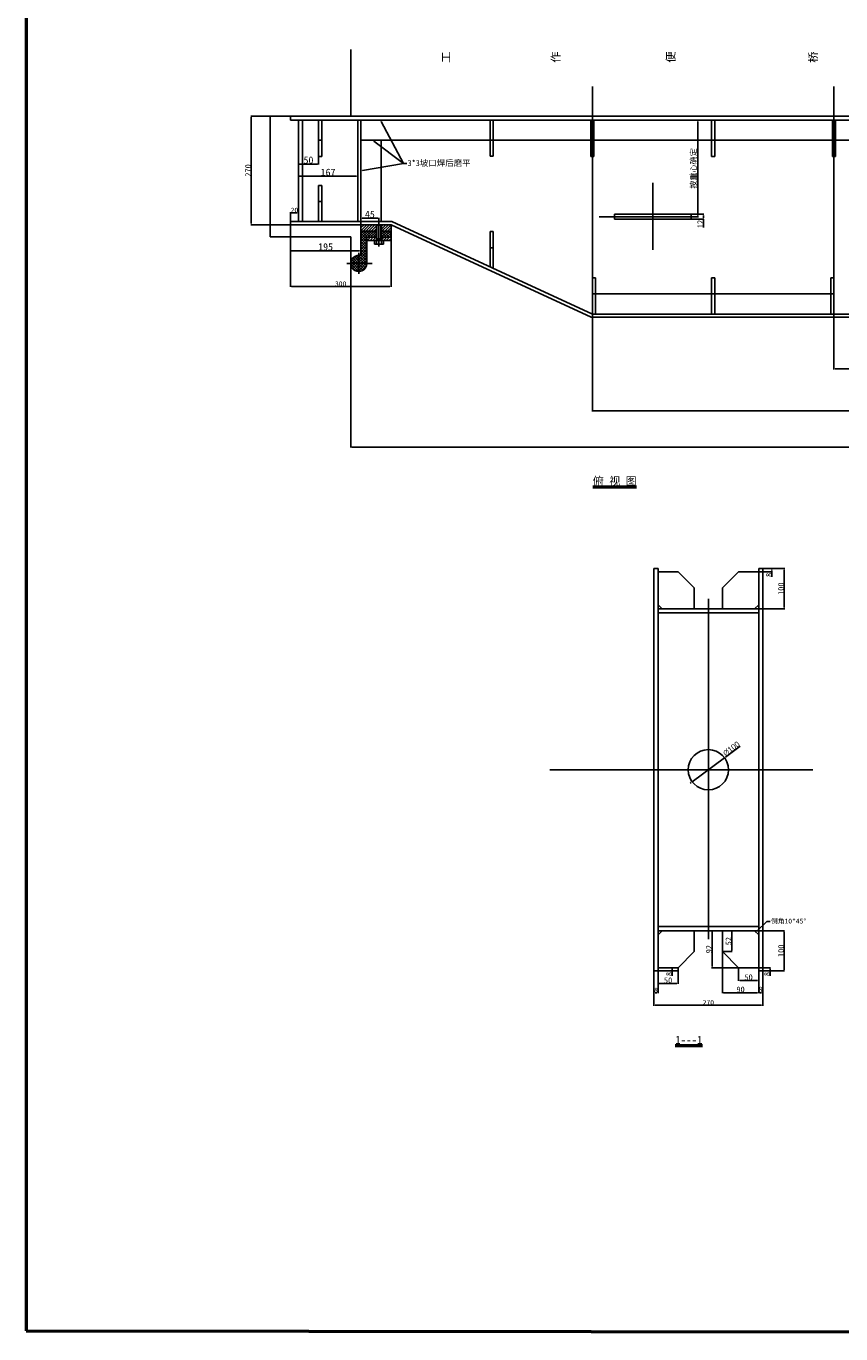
# Model space of a CAD drawing. Header units: millimetres. Extents: x 5419 to 25931, y -1907 to 3833.
# Tile 1 of 10: x 5419 to 7442, y -1907 to 1343. Entities that reach past the tile are written whole.
import ezdxf
from ezdxf import colors
from ezdxf.entities.mleader import LeaderData, LeaderLine
from ezdxf.math import Vec2, Vec3

# ---------------------------------------------------------------- set-up
doc = ezdxf.new("R2010")
doc.units = ezdxf.units.MM
doc.dimstyles.new('ISO-25', dxfattribs={"dimtxt": 3, "dimasz": 3, "dimexe": 1.25, "dimexo": 0.625, "dimtad": 1, "dimtxsty": 'Standard', "dimcen": 2.5, "dimadec": 0, "dimazin": 0, "dimtfac": 1, "dimtmove": 0, "dimatfit": 3, "dimfxl": 1, "dimarcsym": 0})

# ---------------------------------------------------------------- blocks, each defined once
blk = doc.blocks.new('*D6')
at = {"color": 0, "lineweight": -2}
for p, q in [((6225.1, 704.2), (6225.1, 295.8)), ((9825.1, 697.2), (9825.1, 295.8)), ((9822.1, 297.1), (6228.1, 297.1))]:
    blk.add_line(p, q, dxfattribs=at)
at = {"color": 0, "lineweight": 50}
for points in [[(6228.1, 297.6), (6228.1, 296.6), (6225.1, 297.1)], [(9822.1, 297.6), (9822.1, 296.6), (9825.1, 297.1)]]:
    blk.add_solid(points, dxfattribs=at)
at = {"layer": 'Defpoints', "color": 0, "lineweight": 50}
for p in [(6225.1, 704.8), (9825.1, 697.8), (6225.1, 297.1)]:
    blk.add_point(p, dxfattribs=at)
at = {"color": 0, "lineweight": 13, "insert": (8025.1, 301.7), "char_height": 8, "attachment_point": 5}
blk.add_mtext(' 4000', dxfattribs=at)
blk = doc.blocks.new('*D7')
at = {"color": 0, "lineweight": -2}
for p, q in [((6075.1, 849), (6075.1, 695)), ((6325.1, 849), (6325.1, 695)), ((6322.1, 696.3), (6078.1, 696.3))]:
    blk.add_line(p, q, dxfattribs=at)
at = {"color": 0, "lineweight": 50}
for points in [[(6078.1, 696.8), (6078.1, 695.8), (6075.1, 696.3)], [(6322.1, 696.8), (6322.1, 695.8), (6325.1, 696.3)]]:
    blk.add_solid(points, dxfattribs=at)
at = {"layer": 'Defpoints', "color": 0, "lineweight": 50}
for p in [(6075.1, 849.6), (6325.1, 849.6), (6075.1, 696.3)]:
    blk.add_point(p, dxfattribs=at)
at = {"color": 0, "lineweight": 13, "insert": (6200.1, 702.9), "char_height": 3, "attachment_point": 5}
blk.add_mtext('{\\H4x;300}', dxfattribs=at)
blk = doc.blocks.new('*D8')
at = {"color": 0, "lineweight": -2}
for p, q in [((6075.1, 858.3), (6075.1, 880.6)), ((6078.1, 879.4), (6092.1, 879.4)), ((6095.1, 858.3), (6095.1, 880.6))]:
    blk.add_line(p, q, dxfattribs=at)
at = {"color": 0, "lineweight": 50}
for points in [[(6078.1, 879.9), (6078.1, 878.9), (6075.1, 879.4)], [(6092.1, 879.9), (6092.1, 878.9), (6095.1, 879.4)]]:
    blk.add_solid(points, dxfattribs=at)
at = {"layer": 'Defpoints', "color": 0, "lineweight": 50}
for p in [(6095.1, 879.4), (6075.1, 857.7), (6095.1, 857.7)]:
    blk.add_point(p, dxfattribs=at)
at = {"color": 0, "lineweight": 13, "insert": (6085.1, 886), "char_height": 3, "attachment_point": 5}
blk.add_mtext('{\\H4x;20}', dxfattribs=at)
blk = doc.blocks.new('*D12')
at = {"color": 0, "lineweight": -2}
for p, q in [((6978.1, -1005.6), (6978.1, -1091.5)), ((7248.1, -1005.6), (7248.1, -1091.5)), ((6981.1, -1090.2), (7245.1, -1090.2))]:
    blk.add_line(p, q, dxfattribs=at)
at = {"color": 0, "lineweight": 50}
for points in [[(6981.1, -1089.7), (6981.1, -1090.7), (6978.1, -1090.2)], [(7245.1, -1089.7), (7245.1, -1090.7), (7248.1, -1090.2)]]:
    blk.add_solid(points, dxfattribs=at)
at = {"layer": 'Defpoints', "color": 0, "lineweight": 50}
for p in [(6978.1, -1004.9), (7248.1, -1004.9), (7248.1, -1090.2)]:
    blk.add_point(p, dxfattribs=at)
at = {"color": 0, "lineweight": 13, "insert": (7113.1, -1083.6), "char_height": 3, "attachment_point": 5}
blk.add_mtext('{\\H4x;270}', dxfattribs=at)
blk = doc.blocks.new('*D14')
at = {"color": 0, "lineweight": -2}
for p, q in [((7191.8, -446.5), (7155.6, -473.3)), ((7072.9, -534.7), (7153.2, -475.1)), ((7070.5, -536.5), (7068.1, -538.3))]:
    blk.add_line(p, q, dxfattribs=at)
at = {"color": 0, "lineweight": 50}
for points in [[(7155.3, -472.9), (7155.9, -473.7), (7153.2, -475.1)], [(7070.2, -536.1), (7070.8, -536.9), (7072.9, -534.7)]]:
    blk.add_solid(points, dxfattribs=at)
at = {"layer": 'Defpoints', "color": 0, "lineweight": 50}
for p in [(7153.2, -475.1), (7072.9, -534.7)]:
    blk.add_point(p, dxfattribs=at)
at = {"color": 0, "lineweight": 13, "insert": (7170.3, -452.8), "char_height": 3, "attachment_point": 5, "rotation": 36.5929}
blk.add_mtext('{\\fMS PGothic|b0|i0|c128|p34;\\H4.8x;∅100}', dxfattribs=at)
blk = doc.blocks.new('*D16')
at = {"color": 0, "lineweight": -2}
for p, q in [((7238.7, -904.9), (7302.6, -904.9)), ((7301.4, -907.9), (7301.4, -1001.9)), ((7238.7, -1004.9), (7302.6, -1004.9))]:
    blk.add_line(p, q, dxfattribs=at)
at = {"color": 0, "lineweight": 50}
for points in [[(7300.9, -907.9), (7301.9, -907.9), (7301.4, -904.9)], [(7300.9, -1001.9), (7301.9, -1001.9), (7301.4, -1004.9)]]:
    blk.add_solid(points, dxfattribs=at)
at = {"layer": 'Defpoints', "color": 0, "lineweight": 50}
for p in [(7238.1, -904.9), (7238.1, -1004.9), (7301.4, -1004.9)]:
    blk.add_point(p, dxfattribs=at)
at = {"color": 0, "lineweight": 13, "insert": (7293.6, -954.9), "char_height": 3, "attachment_point": 5, "rotation": 90}
blk.add_mtext('{\\H4.8x;100}', dxfattribs=at)
blk = doc.blocks.new('*D17')
at = {"color": 0, "lineweight": -2}
for p, q in [((7238.7, -996.9), (7267.4, -996.9)), ((7238.7, -1004.9), (7267.4, -1004.9)), ((7266.2, -999.9), (7266.2, -1001.9)), ((7266.2, -1004.9), (7266.2, -1017.3))]:
    blk.add_line(p, q, dxfattribs=at)
at = {"color": 0, "lineweight": 50}
for points in [[(7265.7, -999.9), (7266.7, -999.9), (7266.2, -996.9)], [(7265.7, -1001.9), (7266.7, -1001.9), (7266.2, -1004.9)]]:
    blk.add_solid(points, dxfattribs=at)
at = {"layer": 'Defpoints', "color": 0, "lineweight": 50}
for p in [(7238.1, -996.9), (7238.1, -1004.9), (7266.2, -1004.9)]:
    blk.add_point(p, dxfattribs=at)
at = {"color": 0, "lineweight": 13, "insert": (7258.4, -1012.6), "char_height": 3, "attachment_point": 5, "rotation": 90}
blk.add_mtext('{\\H4.8x;8}', dxfattribs=at)
blk = doc.blocks.new('*D18')
at = {"color": 0, "lineweight": -2}
for p, q in [((7248.7, -4.9), (7302.7, -4.9)), ((7301.5, -7.9), (7301.5, -101.9)), ((7238.7, -104.9), (7302.7, -104.9))]:
    blk.add_line(p, q, dxfattribs=at)
at = {"color": 0, "lineweight": 50}
for points in [[(7301, -7.9), (7302, -7.9), (7301.5, -4.9)], [(7301, -101.9), (7302, -101.9), (7301.5, -104.9)]]:
    blk.add_solid(points, dxfattribs=at)
at = {"layer": 'Defpoints', "color": 0, "lineweight": 50}
for p in [(7248.1, -4.9), (7238.1, -104.9), (7301.5, -104.9)]:
    blk.add_point(p, dxfattribs=at)
at = {"color": 0, "lineweight": 13, "insert": (7293.6, -54.9), "char_height": 3, "attachment_point": 5, "rotation": 90}
blk.add_mtext('{\\H4.8x;100}', dxfattribs=at)
blk = doc.blocks.new('*D19')
at = {"color": 0, "lineweight": -2}
for p, q in [((7238.7, -4.9), (7272.2, -4.9)), ((7238.7, -12.9), (7272.2, -12.9)), ((7270.9, -7.9), (7270.9, -9.9)), ((7270.9, -12.9), (7270.9, -25.3))]:
    blk.add_line(p, q, dxfattribs=at)
at = {"color": 0, "lineweight": 50}
for points in [[(7270.4, -7.9), (7271.4, -7.9), (7270.9, -4.9)], [(7270.4, -9.9), (7271.4, -9.9), (7270.9, -12.9)]]:
    blk.add_solid(points, dxfattribs=at)
at = {"layer": 'Defpoints', "color": 0, "lineweight": 50}
for p in [(7238.1, -4.9), (7238.1, -12.9), (7270.9, -12.9)]:
    blk.add_point(p, dxfattribs=at)
at = {"color": 0, "lineweight": 13, "insert": (7263.1, -20.6), "char_height": 3, "attachment_point": 5, "rotation": 90}
blk.add_mtext('{\\H4.8x;8}', dxfattribs=at)
blk = doc.blocks.new('*D20')
at = {"color": 0, "lineweight": -2}
for p, q in [((7010.4, -996.9), (7024.3, -996.9)), ((7010.4, -1004.9), (7024.3, -1004.9)), ((7023, -999.9), (7023, -1001.9)), ((7023, -1004.9), (7023, -1017.3))]:
    blk.add_line(p, q, dxfattribs=at)
at = {"color": 0, "lineweight": 50}
for points in [[(7022.5, -999.9), (7023.5, -999.9), (7023, -996.9)], [(7022.5, -1001.9), (7023.5, -1001.9), (7023, -1004.9)]]:
    blk.add_solid(points, dxfattribs=at)
at = {"layer": 'Defpoints', "color": 0, "lineweight": 50}
for p in [(7009.8, -996.9), (7009.8, -1004.9), (7023, -1004.9)]:
    blk.add_point(p, dxfattribs=at)
at = {"color": 0, "lineweight": 13, "insert": (7015.2, -1012.6), "char_height": 3, "attachment_point": 5, "rotation": 90}
blk.add_mtext('{\\H4.8x;8}', dxfattribs=at)
blk = doc.blocks.new('*D21')
at = {"color": 0, "lineweight": -2}
for p, q in [((7188.1, -997.6), (7188.1, -1029.8)), ((7238.1, -1005.6), (7238.1, -1029.8)), ((7235.1, -1028.6), (7191.1, -1028.6))]:
    blk.add_line(p, q, dxfattribs=at)
at = {"color": 0, "lineweight": 50}
for points in [[(7191.1, -1028.1), (7191.1, -1029.1), (7188.1, -1028.6)], [(7235.1, -1028.1), (7235.1, -1029.1), (7238.1, -1028.6)]]:
    blk.add_solid(points, dxfattribs=at)
at = {"layer": 'Defpoints', "color": 0, "lineweight": 50}
for p in [(7188.1, -996.9), (7238.1, -1004.9), (7188.1, -1028.6)]:
    blk.add_point(p, dxfattribs=at)
at = {"color": 0, "lineweight": 13, "insert": (7213.1, -1020.8), "char_height": 3, "attachment_point": 5}
blk.add_mtext('{\\H4.8x;50}', dxfattribs=at)
blk = doc.blocks.new('*D22')
at = {"color": 0, "lineweight": -2}
for p, q in [((7148.1, -957.6), (7148.1, -1060.3)), ((7238.1, -997.6), (7238.1, -1060.3)), ((7151.1, -1059.1), (7235.1, -1059.1))]:
    blk.add_line(p, q, dxfattribs=at)
at = {"color": 0, "lineweight": 50}
for points in [[(7151.1, -1058.6), (7151.1, -1059.6), (7148.1, -1059.1)], [(7235.1, -1058.6), (7235.1, -1059.6), (7238.1, -1059.1)]]:
    blk.add_solid(points, dxfattribs=at)
at = {"layer": 'Defpoints', "color": 0, "lineweight": 50}
for p in [(7148.1, -956.9), (7238.1, -996.9), (7238.1, -1059.1)]:
    blk.add_point(p, dxfattribs=at)
at = {"color": 0, "lineweight": 13, "insert": (7193.1, -1051.2), "char_height": 3, "attachment_point": 5}
blk.add_mtext('{\\H4.8x;90}', dxfattribs=at)
blk = doc.blocks.new('*D23')
at = {"color": 0, "lineweight": -2}
for p, q in [((7147.5, -904.9), (7121.2, -904.9)), ((7122.5, -907.9), (7122.5, -993.9)), ((7187.5, -996.9), (7121.2, -996.9))]:
    blk.add_line(p, q, dxfattribs=at)
at = {"color": 0, "lineweight": 50}
for points in [[(7122, -907.9), (7123, -907.9), (7122.5, -904.9)], [(7122, -993.9), (7123, -993.9), (7122.5, -996.9)]]:
    blk.add_solid(points, dxfattribs=at)
at = {"layer": 'Defpoints', "color": 0, "lineweight": 50}
for p in [(7148.1, -904.9), (7122.5, -996.9), (7188.1, -996.9)]:
    blk.add_point(p, dxfattribs=at)
at = {"color": 0, "lineweight": 13, "insert": (7114.6, -950.9), "char_height": 3, "attachment_point": 5, "rotation": 90}
blk.add_mtext('{\\H4.8x;92}', dxfattribs=at)
blk = doc.blocks.new('*D24')
at = {"color": 0, "lineweight": -2}
for p, q in [((7148.7, -904.9), (7172.3, -904.9)), ((7171.1, -907.9), (7171.1, -953.9)), ((7148.7, -956.9), (7172.3, -956.9))]:
    blk.add_line(p, q, dxfattribs=at)
at = {"color": 0, "lineweight": 50}
for points in [[(7170.6, -907.9), (7171.6, -907.9), (7171.1, -904.9)], [(7170.6, -953.9), (7171.6, -953.9), (7171.1, -956.9)]]:
    blk.add_solid(points, dxfattribs=at)
at = {"layer": 'Defpoints', "color": 0, "lineweight": 50}
for p in [(7148.1, -904.9), (7148.1, -956.9), (7171.1, -956.9)]:
    blk.add_point(p, dxfattribs=at)
at = {"color": 0, "lineweight": 13, "insert": (7163.2, -930.9), "char_height": 3, "attachment_point": 5, "rotation": 90}
blk.add_mtext('{\\H4.8x;52}', dxfattribs=at)
blk = doc.blocks.new('*D25')
at = {"color": 0, "lineweight": -2}
for p, q in [((6988.1, -1005.6), (6988.1, -1037.4)), ((7038.1, -1005.6), (7038.1, -1037.4)), ((6991.1, -1036.1), (7035.1, -1036.1))]:
    blk.add_line(p, q, dxfattribs=at)
at = {"color": 0, "lineweight": 50}
for points in [[(6991.1, -1035.6), (6991.1, -1036.6), (6988.1, -1036.1)], [(7035.1, -1035.6), (7035.1, -1036.6), (7038.1, -1036.1)]]:
    blk.add_solid(points, dxfattribs=at)
at = {"layer": 'Defpoints', "color": 0, "lineweight": 50}
for p in [(6988.1, -1004.9), (7038.1, -1004.9), (7038.1, -1036.1)]:
    blk.add_point(p, dxfattribs=at)
at = {"color": 0, "lineweight": 13, "insert": (7013.1, -1028.3), "char_height": 3, "attachment_point": 5}
blk.add_mtext('{\\H4.8x;50}', dxfattribs=at)
blk = doc.blocks.new('*D26')
at = {"color": 0, "lineweight": -2}
for p, q in [((6978.1, -1005.6), (6978.1, -1060.6)), ((6988.1, -1005.6), (6988.1, -1060.6)), ((6981.1, -1059.3), (6985.1, -1059.3))]:
    blk.add_line(p, q, dxfattribs=at)
at = {"color": 0, "lineweight": 50}
for points in [[(6981.1, -1058.8), (6981.1, -1059.8), (6978.1, -1059.3)], [(6985.1, -1058.8), (6985.1, -1059.8), (6988.1, -1059.3)]]:
    blk.add_solid(points, dxfattribs=at)
at = {"layer": 'Defpoints', "color": 0, "lineweight": 50}
for p in [(6978.1, -1004.9), (6988.1, -1004.9), (6988.1, -1059.3)]:
    blk.add_point(p, dxfattribs=at)
at = {"color": 0, "lineweight": 13, "insert": (6983.1, -1052.7), "char_height": 12, "attachment_point": 5}
blk.add_mtext('8', dxfattribs=at)
blk = doc.blocks.new('*D27')
at = {"color": 0, "lineweight": -2}
for p, q in [((7238.1, -1005.6), (7238.1, -1060.3)), ((7248.1, -1005.6), (7248.1, -1060.3)), ((7241.1, -1059.1), (7245.1, -1059.1))]:
    blk.add_line(p, q, dxfattribs=at)
at = {"color": 0, "lineweight": 50}
for points in [[(7241.1, -1058.6), (7241.1, -1059.6), (7238.1, -1059.1)], [(7245.1, -1058.6), (7245.1, -1059.6), (7248.1, -1059.1)]]:
    blk.add_solid(points, dxfattribs=at)
at = {"layer": 'Defpoints', "color": 0, "lineweight": 50}
for p in [(7238.1, -1004.9), (7248.1, -1004.9), (7248.1, -1059.1)]:
    blk.add_point(p, dxfattribs=at)
at = {"color": 0, "lineweight": 13, "insert": (7243.1, -1051.3), "char_height": 3, "attachment_point": 5}
blk.add_mtext('{\\H4.8x;8}', dxfattribs=at)
blk = doc.blocks.new('*D48')
at = {"color": 0, "lineweight": -2}
for p, q in [((7070.7, 875.7), (7102, 875.7)), ((7070.7, 863.7), (7102, 863.7)), ((7100.8, 872.7), (7100.8, 866.7)), ((7100.8, 863.7), (7100.8, 842.5))]:
    blk.add_line(p, q, dxfattribs=at)
at = {"color": 0, "lineweight": 50}
for points in [[(7100.3, 872.7), (7101.3, 872.7), (7100.8, 875.7)], [(7100.3, 866.7), (7101.3, 866.7), (7100.8, 863.7)]]:
    blk.add_solid(points, dxfattribs=at)
at = {"layer": 'Defpoints', "color": 0, "lineweight": 50}
for p in [(7070.1, 875.7), (7070.1, 863.7), (7100.8, 863.7)]:
    blk.add_point(p, dxfattribs=at)
at = {"color": 0, "lineweight": 13, "insert": (7092.9, 851.6), "char_height": 3, "attachment_point": 5, "rotation": 90}
blk.add_mtext('{\\H4.8x;12}', dxfattribs=at)
blk = doc.blocks.new('*D49')
at = {"color": 0, "lineweight": -2}
for p, q in [((7083.1, 1109.7), (7088.5, 1109.7)), ((7087.2, 872.7), (7087.2, 1106.7)), ((7083.1, 869.7), (7088.5, 869.7))]:
    blk.add_line(p, q, dxfattribs=at)
at = {"color": 0, "lineweight": 50}
for points in [[(7086.7, 1106.7), (7087.7, 1106.7), (7087.2, 1109.7)], [(7086.7, 872.7), (7087.7, 872.7), (7087.2, 869.7)]]:
    blk.add_solid(points, dxfattribs=at)
at = {"layer": 'Defpoints', "color": 0, "lineweight": 50}
for p in [(7082.5, 1109.7), (7087.2, 1109.7), (7082.5, 869.7)]:
    blk.add_point(p, dxfattribs=at)
at = {"color": 0, "lineweight": 13, "insert": (7077.2, 989.7), "char_height": 3, "attachment_point": 5, "rotation": 90}
blk.add_mtext('{\\H4.8x;按重心确定}', dxfattribs=at)
blk = doc.blocks.new('*D51')
at = {"color": 0, "lineweight": -2}
for p, q in [((6074.5, 1119.7), (5976.6, 1119.7)), ((5977.9, 1116.7), (5977.9, 852.7)), ((6074.5, 849.7), (5976.6, 849.7))]:
    blk.add_line(p, q, dxfattribs=at)
at = {"color": 0, "lineweight": 50}
for points in [[(5977.4, 1116.7), (5978.4, 1116.7), (5977.9, 1119.7)], [(5977.4, 852.7), (5978.4, 852.7), (5977.9, 849.7)]]:
    blk.add_solid(points, dxfattribs=at)
at = {"layer": 'Defpoints', "color": 0, "lineweight": 50}
for p in [(6075.1, 1119.7), (5977.9, 849.7), (6075.1, 849.7)]:
    blk.add_point(p, dxfattribs=at)
at = {"color": 0, "lineweight": 13, "insert": (5970, 984.7), "char_height": 3, "attachment_point": 5, "rotation": 90}
blk.add_mtext('{\\H4.8x;270}', dxfattribs=at)
blk = doc.blocks.new('*D65')
at = {"color": 0, "lineweight": -2}
for p, q in [((6145.1, 1019), (6145.1, 999.4)), ((6095.1, 1003.1), (6095.1, 999.4)), ((6142.1, 1000.6), (6098.1, 1000.6))]:
    blk.add_line(p, q, dxfattribs=at)
at = {"color": 0, "lineweight": 50}
for points in [[(6098.1, 1001.1), (6098.1, 1000.1), (6095.1, 1000.6)], [(6142.1, 1001.1), (6142.1, 1000.1), (6145.1, 1000.6)]]:
    blk.add_solid(points, dxfattribs=at)
at = {"layer": 'Defpoints', "color": 0, "lineweight": 50}
for p in [(6145.1, 1019.7), (6095.1, 1003.7), (6095.1, 1000.6)]:
    blk.add_point(p, dxfattribs=at)
at = {"color": 0, "lineweight": 13, "insert": (6120.1, 1010.2), "char_height": 3, "attachment_point": 5}
blk.add_mtext('{\\H6x;50}', dxfattribs=at)
blk = doc.blocks.new('*D66')
at = {"color": 0, "lineweight": -2}
for p, q in [((6095.1, 970.4), (6095.1, 969.1)), ((6239.4, 970.4), (6098.1, 970.4)), ((6242.4, 972.7), (6242.4, 969.1))]:
    blk.add_line(p, q, dxfattribs=at)
at = {"color": 0, "lineweight": 50}
for points in [[(6098.1, 970.9), (6098.1, 969.9), (6095.1, 970.4)], [(6239.4, 970.9), (6239.4, 969.9), (6242.4, 970.4)]]:
    blk.add_solid(points, dxfattribs=at)
at = {"layer": 'Defpoints', "color": 0, "lineweight": 50}
for p in [(6095.1, 971), (6095.1, 970.4), (6242.4, 973.3)]:
    blk.add_point(p, dxfattribs=at)
at = {"color": 0, "lineweight": 13, "insert": (6168.7, 980), "char_height": 3, "attachment_point": 5}
blk.add_mtext('{\\H6x;167}', dxfattribs=at)
blk = doc.blocks.new('*D67')
at = {"color": 0, "lineweight": -2}
for p, q in [((6075.1, 784.5), (6075.1, 786.2)), ((6078.1, 784.9), (6247.1, 784.9)), ((6250.1, 789.2), (6250.1, 783.7))]:
    blk.add_line(p, q, dxfattribs=at)
at = {"color": 0, "lineweight": 50}
for points in [[(6078.1, 785.4), (6078.1, 784.4), (6075.1, 784.9)], [(6247.1, 785.4), (6247.1, 784.4), (6250.1, 784.9)]]:
    blk.add_solid(points, dxfattribs=at)
at = {"layer": 'Defpoints', "color": 0, "lineweight": 50}
for p in [(6075.1, 783.9), (6250.1, 789.8), (6250.1, 784.9)]:
    blk.add_point(p, dxfattribs=at)
at = {"color": 0, "lineweight": 13, "insert": (6162.6, 794.6), "char_height": 3, "attachment_point": 5}
blk.add_mtext('{\\H6x;195}', dxfattribs=at)
blk = doc.blocks.new('*D68')
at = {"color": 0, "lineweight": -2}
for p, q in [((6250.1, 850.3), (6250.1, 867.2)), ((6292.1, 866), (6253.1, 866)), ((6295.1, 863.4), (6295.1, 867.2))]:
    blk.add_line(p, q, dxfattribs=at)
at = {"color": 0, "lineweight": 50}
for points in [[(6253.1, 866.5), (6253.1, 865.5), (6250.1, 866)], [(6292.1, 866.5), (6292.1, 865.5), (6295.1, 866)]]:
    blk.add_solid(points, dxfattribs=at)
at = {"layer": 'Defpoints', "color": 0, "lineweight": 50}
for p in [(6250.1, 866), (6250.1, 849.7), (6295.1, 862.7)]:
    blk.add_point(p, dxfattribs=at)
at = {"color": 0, "lineweight": 13, "insert": (6272.6, 875.6), "char_height": 3, "attachment_point": 5}
blk.add_mtext('{\\H6x;45}', dxfattribs=at)
blk = doc.blocks.new('*D71')
at = {"color": 0, "lineweight": -2}
for p, q in [((7425.1, 533.3), (7425.1, 490.2)), ((8025.1, 533.3), (8025.1, 490.2)), ((7428.1, 491.4), (8022.1, 491.4))]:
    blk.add_line(p, q, dxfattribs=at)
at = {"color": 0, "lineweight": 50}
for points in [[(7428.1, 491.9), (7428.1, 490.9), (7425.1, 491.4)], [(8022.1, 491.9), (8022.1, 490.9), (8025.1, 491.4)]]:
    blk.add_solid(points, dxfattribs=at)
at = {"layer": 'Defpoints', "color": 0, "lineweight": 50}
for p in [(7425.1, 534), (8025.1, 534), (8025.1, 491.4)]:
    blk.add_point(p, dxfattribs=at)
at = {"color": 0, "lineweight": 13, "insert": (7725.1, 493.6), "char_height": 3, "attachment_point": 5}
blk.add_mtext('700', dxfattribs=at)
blk = doc.blocks.new('*D73')
at = {"color": 0, "lineweight": -2}
for p, q in [((6825.1, 627), (6825.1, 385.8)), ((9225.1, 627), (9225.1, 385.8)), ((6828.1, 387.1), (9222.1, 387.1))]:
    blk.add_line(p, q, dxfattribs=at)
at = {"color": 0, "lineweight": 50}
for points in [[(6828.1, 387.6), (6828.1, 386.6), (6825.1, 387.1)], [(9222.1, 387.6), (9222.1, 386.6), (9225.1, 387.1)]]:
    blk.add_solid(points, dxfattribs=at)
at = {"layer": 'Defpoints', "color": 0, "lineweight": 50}
for p in [(6825.1, 627.7), (9225.1, 627.7), (9225.1, 387.1)]:
    blk.add_point(p, dxfattribs=at)
at = {"color": 0, "lineweight": 50, "insert": (8025.1, 392), "char_height": 8, "attachment_point": 5}
blk.add_mtext('{\\H1.0833x;700\\fYouYuan|b0|i0|c134|p49;\\C256;×4\\fSimSun|b0|i0|c134|p2;=2800\\fSimSun|b0|i0|c134|p34;\\C0; }', dxfattribs=at)

msp = doc.modelspace()

# ---------------------------------------------------------------- hatches: boundary and pattern name
h = msp.add_hatch()
h.set_pattern_fill('ANSI37', color=256, scale=1.5, style=0)
h.paths.add_polyline_path([(7803.374, -904.934), (7783.374, -904.934), (7783.374, -948.934), (7803.374, -948.934)])
h.paths.add_polyline_path([(7803.374, -960.934), (7783.374, -960.934), (7783.374, -1009.934), (7803.374, -1009.934)])
h.paths.add_polyline_path([(8864.348, -948.934), (8884.348, -948.934), (8884.348, -904.934), (8864.348, -904.934)])
h.paths.add_polyline_path([(8864.348, -1009.934), (8884.348, -1009.934), (8884.348, -960.934), (8864.348, -960.934)])
h.paths.add_polyline_path([(11257.958, 1819.654), (11237.958, 1819.654), (11237.958, 1775.654), (11257.958, 1775.654)])
h.paths.add_polyline_path([(11257.958, 1763.654), (11237.958, 1763.654), (11237.958, 1714.654), (11257.958, 1714.654)])
h.paths.add_polyline_path([(9785.086, 818.654), (9785.086, 753.654), (9805.086, 753.654), (9805.086, 773.654, 0.02177006), (9803.347, 773.578, -0.43995086), (9800.086, 776.567), (9800.086, 833.654), (9761.086, 833.654), (9761.086, 818.654)])
h.paths.add_polyline_path([(9805.086, 753.654), (9825.086, 753.654, 0.41421356), (9805.086, 773.654)])
h.paths.add_polyline_path([(9805.086, 733.654, 0.41421356), (9825.086, 753.654), (9805.086, 753.654)])
h.paths.add_polyline_path([(9805.086, 753.654), (9785.086, 753.654, 0.41421356), (9805.086, 733.654)])
h.paths.add_polyline_path([(9749.086, 818.654), (9749.086, 833.654), (9725.086, 833.654), (9725.086, 818.654)])
h.paths.add_polyline_path([(6245.086, 753.654), (6245.086, 773.654, 0.41421356), (6225.086, 753.654)])
h.paths.add_polyline_path([(6245.086, 753.654), (6225.086, 753.654, 0.41421356), (6245.086, 733.654)])
h.paths.add_polyline_path([(6245.086, 753.654), (6245.086, 733.654, 0.41421356), (6265.086, 753.654)])
h.paths.add_polyline_path([(6265.086, 818.654), (6289.086, 818.654), (6289.086, 833.654), (6250.086, 833.654), (6250.086, 776.567, -0.43995086), (6246.826, 773.578, 0.02177006), (6245.086, 773.654), (6245.086, 753.654), (6265.086, 753.654)])
h.paths.add_polyline_path([(6325.086, 818.654), (6325.086, 833.654), (6301.086, 833.654), (6301.086, 818.654)])
at = {"lineweight": 13}
h = msp.add_hatch(dxfattribs=at)
h.set_pattern_fill('ANSI31', color=1, scale=1.5, style=0)
h.paths.add_polyline_path([(9800.086, 849.654), (9761.086, 849.654), (9761.086, 833.654), (9800.086, 833.654)])
h.paths.add_polyline_path([(9749.086, 849.654), (9725.127, 849.654), (9725.086, 849.635), (9725.086, 833.654), (9749.086, 833.654)])
h.paths.add_polyline_path([(9749.086, 818.654), (9725.086, 818.654), (9725.086, 810.654), (9749.086, 810.654)])
h.paths.add_polyline_path([(9785.086, 818.654), (9761.086, 818.654), (9761.086, 810.654), (9785.086, 810.654)])
h.paths.add_polyline_path([(6289.086, 849.654), (6250.086, 849.654), (6250.086, 833.654), (6289.086, 833.654)])
h.paths.add_polyline_path([(6325.086, 849.635), (6325.046, 849.654), (6301.086, 849.654), (6301.086, 833.654), (6325.086, 833.654)])
h.paths.add_polyline_path([(6325.086, 818.654), (6301.086, 818.654), (6301.086, 810.654), (6325.086, 810.654)])
h.paths.add_polyline_path([(6289.086, 818.654), (6265.086, 818.654), (6265.086, 810.654), (6289.086, 810.654)])

# ---------------------------------------------------------------- linework, layer by layer
at = {"lineweight": 50}
for p, q in [((5419.038, 3832.986), (5419.038, -1899.927)), ((5419.038, -1899.927), (13469.038, -1907.014))]:
    msp.add_line(p, q, dxfattribs=at)
for p, q in [((6225.086, 1119.654), (6225.086, 1285.594)), ((6225.086, 1223.588), (6225.086, 1149.654)), ((6825.086, 1193.588), (6825.086, 533.952)), ((7425.086, 1193.588), (7425.086, 533.952)), ((6025.086, 1119.654), (6025.086, 819.654)), ((6025.086, 1119.654), (6225.086, 1119.654)), ((6075.086, 1119.654), (6075.086, 1109.654)), ((6075.086, 1119.654), (9975.086, 1119.654)), ((6075.086, 1109.654), (9975.086, 1109.654)), ((6095.086, 1109.654), (6095.086, 859.654)), ((6095.086, 1109.654), (6095.086, 857.654)), ((6105.086, 1109.654), (6105.086, 857.654)), ((6145.086, 1109.654), (6145.086, 1019.654)), ((6153.086, 1109.654), (6153.086, 1019.654)), ((6242.359, 1109.654), (6242.359, 857.654)), ((6250.359, 1109.654), (6250.359, 857.654)), ((6571.086, 1109.654), (6571.086, 1019.833)), ((6579.086, 1109.654), (6579.086, 1019.833)), ((6821.086, 1109.654), (6821.086, 1019.654)), ((6829.086, 1109.654), (6829.086, 1019.654)), ((7121.086, 1109.654), (7121.086, 1019.654)), ((7129.086, 1109.654), (7129.086, 1019.654)), ((7421.086, 1109.654), (7421.086, 1019.654)), ((7429.086, 1109.654), (7429.086, 1019.654)), ((6145.086, 1059.654), (6153.086, 1059.654)), ((6250.359, 1059.654), (8025.086, 1059.654)), ((6300.359, 1059.654), (6300.359, 857.654)), ((6145.086, 1019.654), (6153.086, 1019.654)), ((6579.086, 1019.833), (6571.086, 1019.833)), ((6821.086, 1019.654), (6829.086, 1019.654)), ((7121.086, 1019.654), (7129.086, 1019.654)), ((7421.086, 1019.654), (7429.086, 1019.654)), ((6145.086, 947.654), (6153.086, 947.654)), ((6145.086, 947.654), (6145.086, 857.654)), ((6153.086, 947.654), (6153.086, 857.654)), ((6975.086, 954.261), (6975.086, 787.383)), ((6145.086, 907.654), (6153.086, 907.654)), ((6075.086, 857.654), (6075.086, 849.654)), ((6075.086, 857.654), (6325.086, 857.654)), ((6075.086, 849.654), (6325.086, 849.654)), ((6250.086, 833.654), (6250.086, 849.654)), ((6289.086, 801.654), (6289.086, 849.654)), ((6289.086, 848.654), (6290.086, 849.654)), ((6289.086, 848.654), (6301.086, 848.654)), ((6290.086, 814.52), (6290.086, 849.654)), ((6295.086, 795.666), (6295.086, 862.748)), ((6300.086, 814.52), (6300.086, 849.654)), ((6301.086, 848.654), (6300.086, 849.654)), ((6301.086, 801.654), (6301.086, 849.654)), ((6325.046, 849.654), (6821.734, 620.39)), ((6325.086, 857.654), (6326.804, 857.654)), ((6325.086, 833.654), (6325.086, 849.654)), ((6326.804, 857.654), (6825.086, 627.654)), ((6902.178, 869.654), (6841.908, 869.654)), ((6841.908, 869.654), (7082.524, 869.654)), ((6848.692, 869.654), (7082.524, 869.654)), ((6880.086, 875.654), (7070.086, 875.654)), ((6880.086, 875.654), (6880.086, 863.654)), ((6880.086, 863.654), (7070.086, 863.654)), ((7070.086, 875.654), (7070.086, 863.654)), ((6025.086, 819.654), (6225.086, 819.654)), ((6225.086, 819.654), (6225.086, 695.386)), ((6250.086, 833.654), (6289.086, 833.654)), ((6250.086, 776.567), (6250.086, 833.654)), ((6265.086, 818.654), (6289.086, 818.654)), ((6265.086, 753.654), (6265.086, 818.654)), ((6289.086, 814.52), (6301.086, 814.52)), ((6301.086, 833.654), (6325.086, 833.654)), ((6301.086, 818.654), (6325.086, 818.654)), ((6325.086, 818.654), (6325.086, 833.654)), ((6325.086, 818.654), (6325.086, 810.654)), ((6571.086, 832.654), (6579.086, 832.654)), ((6571.086, 832.654), (6571.086, 744.896)), ((6579.086, 832.654), (6579.086, 741.204)), ((6245.086, 780.131), (6245.086, 727.615)), ((6265.086, 810.654), (6325.086, 810.654)), ((6284.086, 801.654), (6284.086, 810.654)), ((6284.086, 801.654), (6306.086, 801.654)), ((6306.086, 801.654), (6306.086, 810.654)), ((6571.086, 792.654), (6579.086, 792.654)), ((6215.425, 753.654), (6277.989, 753.654)), ((6825.086, 717.654), (6833.086, 717.654)), ((6833.086, 717.654), (6833.086, 627.654)), ((7121.086, 717.654), (7121.086, 627.654)), ((7121.086, 717.654), (7129.086, 717.654)), ((7129.086, 717.654), (7129.086, 627.654)), ((7417.086, 717.654), (7417.086, 627.654)), ((7417.086, 717.654), (7425.086, 717.654)), ((6825.086, 677.654), (7425.086, 677.654)), ((6821.734, 620.39), (6823.329, 619.654)), ((6823.329, 619.654), (9226.844, 619.654)), ((6825.086, 627.654), (9225.086, 627.654)), ((6978.094, -4.934), (6978.094, -1004.934)), ((6978.094, -4.934), (6988.094, -4.934)), ((6988.094, -4.934), (6988.094, -1004.934)), ((6988.094, -12.934), (7038.094, -12.934)), ((7038.094, -12.934), (7078.094, -52.934)), ((7188.094, -12.934), (7148.094, -52.934)), ((7188.094, -12.934), (7238.094, -12.934)), ((7238.094, -4.934), (7238.094, -1004.934)), ((7238.094, -4.934), (7248.094, -4.934)), ((7248.094, -4.934), (7248.094, -1004.934)), ((7078.094, -52.934), (7078.094, -104.934)), ((7148.094, -52.934), (7148.094, -104.934)), ((6988.094, -94.934), (6998.094, -104.934)), ((7113.094, -80.475), (7113.094, -925.906)), ((7238.094, -94.934), (7228.094, -104.934)), ((6988.094, -104.934), (7238.094, -104.934)), ((6988.094, -114.934), (7238.094, -114.934)), ((6719.841, -504.934), (7372.947, -504.934)), ((6988.094, -894.934), (7238.094, -894.934)), ((6988.094, -904.934), (7238.094, -904.934)), ((6998.094, -904.934), (6988.094, -914.934)), ((7078.094, -904.934), (7078.094, -956.934)), ((7148.094, -904.934), (7148.094, -956.934)), ((7228.094, -904.934), (7238.094, -914.934)), ((7038.094, -996.934), (7078.094, -956.934)), ((7148.094, -956.934), (7188.094, -996.934)), ((6978.094, -1004.934), (6988.094, -1004.934)), ((6988.094, -996.934), (7038.094, -996.934)), ((6988.094, -1004.934), (7038.094, -1004.934)), ((7038.094, -996.934), (7038.094, -1004.934)), ((7188.094, -996.934), (7238.094, -996.934)), ((7238.094, -1004.934), (7248.094, -1004.934))]:
    msp.add_line(p, q)
msp.add_circle((7113.094, -504.934), 50)
for centre, radius, start in [((6245.086, 753.654), 20, 85.011458), ((6247.086, 776.567), 3, 265.011458)]:
    msp.add_arc(centre, radius, start, 0)

# ---------------------------------------------------------------- texts
at = {"lineweight": 50, "char_height": 20, "attachment_point": 1}
for s, insert, width in [('{\\f@NSimSun|b0|i0|c134|p49;工                  作                   便                        桥}', (6447.732, 1275.7), 3160.18978), ('{\\fSimSun|b1|i0|c134|p34;\\L俯 视 图}', (6826.001, 222.491), 407.80666), ('{\\fSimSun|b1|i0|c134|p34;\\L1---1}', (7030.603, -1166.404), 178.97799)]:
    msp.add_mtext(s, dxfattribs=dict(at, insert=insert, width=width))

# ---------------------------------------------------------------- dimensions: what is measured, and where the dimension line sits
at = {"color": 1, "lineweight": 13}
for base, p1, p2, text, picture, middle in [((5977.854, 849.654), (6075.086, 1119.654), (6075.086, 849.654), '{\\H4.8x;<>}', '*D51', (5970.029, 984.654)), ((7087.229, 1109.654), (7082.524, 869.654), (7082.524, 1109.654), '{\\H4.8x;按重心确定}', '*D49', (7077.164, 989.654)), ((7100.759, 863.654), (7070.086, 875.654), (7070.086, 863.654), '{\\H4.8x;<>}', '*D48', (7092.934, 851.589)), ((7301.473, -104.934), (7248.094, -4.934), (7238.094, -104.934), '{\\H4.8x;<>}', '*D18', (7293.648, -54.934)), ((7270.921, -12.934), (7238.094, -4.934), (7238.094, -12.934), '{\\H4.8x;<>}', '*D19', (7263.096, -20.639)), ((7122.472, -996.934), (7148.094, -904.934), (7188.094, -996.934), '{\\H4.8x;<>}', '*D23', (7114.647, -950.934)), ((7171.053, -956.934), (7148.094, -904.934), (7148.094, -956.934), '{\\H4.8x;<>}', '*D24', (7163.228, -930.934)), ((7301.396, -1004.934), (7238.094, -904.934), (7238.094, -1004.934), '{\\H4.8x;<>}', '*D16', (7293.571, -954.934)), ((7023.012, -1004.934), (7009.758, -996.934), (7009.758, -1004.934), '{\\H4.8x;<>}', '*D20', (7015.187, -1012.639)), ((7266.196, -1004.934), (7238.094, -996.934), (7238.094, -1004.934), '{\\H4.8x;<>}', '*D17', (7258.371, -1012.639))]:
    dim = msp.add_linear_dim(base=base, p1=p1, p2=p2, angle=90, text=text, dimstyle='ISO-25', dxfattribs=at)
    dim.commit()
    dim.dimension.update_dxf_attribs({"geometry": picture, "text_midpoint": middle})
for base, p1, p2, text, picture, middle in [((6095.086, 1000.607), (6145.086, 1019.654), (6095.086, 1003.731), '{\\H6x;<>}', '*D65', (6120.086, 1010.232)), ((6095.086, 970.36), (6242.359, 973.304), (6095.086, 970.981), '{\\H6x;167}', '*D66', (6168.723, 979.985)), ((6095.086, 879.372), (6075.086, 857.654), (6095.086, 857.654), '{\\H4x;<>}', '*D8', (6085.086, 885.997)), ((6250.086, 865.998), (6295.086, 862.748), (6250.086, 849.654), '{\\H6x;<>}', '*D68', (6272.586, 875.623)), ((6075.086, 696.261), (6325.086, 849.635), (6075.086, 849.635), '{\\H4x;300}', '*D7', (6200.086, 702.886)), ((6250.086, 784.945), (6075.086, 783.852), (6250.086, 789.787), '{\\H6x;195}', '*D67', (6162.586, 794.57)), ((8025.086, 491.442), (7425.086, 533.952), (8025.086, 533.952), '700', '*D71', (7725.086, 493.567)), ((7238.094, -1059.063), (7148.094, -956.934), (7238.094, -996.934), '{\\H4.8x;<>}', '*D22', (7193.094, -1051.238)), ((7248.094, -1090.242), (6978.094, -1004.934), (7248.094, -1004.934), '{\\H4x;<>}', '*D12', (7113.094, -1083.617)), ((7038.094, -1036.135), (6988.094, -1004.934), (7038.094, -1004.934), '{\\H4.8x;<>}', '*D25', (7013.094, -1028.31)), ((7188.094, -1028.597), (7238.094, -1004.934), (7188.094, -996.934), '{\\H4.8x;<>}', '*D21', (7213.094, -1020.772)), ((7248.094, -1059.081), (7238.094, -1004.934), (7248.094, -1004.934), '{\\H4.8x;8}', '*D27', (7243.094, -1051.256))]:
    dim = msp.add_linear_dim(base=base, p1=p1, p2=p2, text=text, dimstyle='ISO-25', dxfattribs=at)
    dim.commit()
    dim.dimension.update_dxf_attribs({"geometry": picture, "text_midpoint": middle})
for base, p1, p2, text, override, picture, middle in [((6225.086, 297.092), (9825.086, 697.811), (6225.086, 704.802), ' 4000', {"dimtxt": 8}, '*D6', (8025.086, 301.717)), ((6988.094, -1059.341), (6978.094, -1004.934), (6988.094, -1004.934), '8', {"dimtxt": 12}, '*D26', (6983.094, -1052.716))]:
    dim = msp.add_linear_dim(base=base, p1=p1, p2=p2, text=text, dimstyle='ISO-25', override=override, dxfattribs=at)
    dim.commit()
    dim.dimension.update_dxf_attribs({"geometry": picture, "text_midpoint": middle})
at = {"color": 1, "lineweight": 50}
dim = msp.add_linear_dim(base=(9225.086, 387.076), p1=(6825.086, 627.654), p2=(9225.086, 627.654), text='{\\H1.0833x;700\\fYouYuan|b0|i0|c134|p49;\\C256;×4\\fSimSun|b0|i0|c134|p2;=2800\\fSimSun|b0|i0|c134|p34;\\C0; }', dimstyle='ISO-25', override={"dimtxt": 8}, dxfattribs=at)
dim.commit()
dim.dimension.update_dxf_attribs({"geometry": '*D73', "text_midpoint": (8025.086, 392.034)})
at = {"color": 1, "lineweight": 13}
dim = msp.add_diameter_dim_2p(p1=(7072.95, -534.741), p2=(7153.239, -475.128), text='{\\fMS PGothic|b0|i0|c128|p34;\\H4.8x;<>}', dimstyle='ISO-25', dxfattribs=at)
dim.commit()
dim.dimension.update_dxf_attribs({"geometry": '*D14', "text_midpoint": (7170.25, -452.751)})

# ---------------------------------------------------------------- leaders
ml = msp.add_multileader_mtext('Standard', dxfattribs=at)
ml.set_content('{\\fFangSong|b0|i0|c134|p49;3*3坡口焊后磨平}', color=1)
ml.set_leader_properties()
ml.build(insert=Vec2(0, 0))
ctx = ml.context
ctx.base_point, ctx.char_height, ctx.plane_origin = Vec3(6364.009, 1001.87), 15, Vec3(6298.494, 1109.654)
notes = []
notes.append((ctx, [(0, (1, 1, 0), (6356.009, 1001.87), (1, 0), 8, [(0, [(6298.494, 1109.654)], 0, [])])]))
ctx.mtext.insert, ctx.mtext.flow_direction = Vec3(6366.009, 1010.57), 5
ml = msp.add_multileader_mtext('Standard', dxfattribs=at)
ml.set_content('', color=1)
ml.set_leader_properties()
ml.build(insert=Vec2(0, 0))
ctx = ml.context
ctx.base_point, ctx.plane_origin = Vec3(6364.009, 1001.87), Vec3(6279.369, 1059.654)
notes.append((ctx, [(0, (1, 1, 0), (6356.009, 1001.87), (1, 0), 8, [(0, [(6279.369, 1059.654)], 0, [])])]))
ctx.mtext.insert, ctx.mtext.flow_direction = Vec3(6366.009, 1003.87), 5
ml = msp.add_multileader_mtext('Standard', dxfattribs=at)
ml.set_content('', color=1)
ml.set_leader_properties()
ml.build(insert=Vec2(0, 0))
ctx = ml.context
ctx.base_point, ctx.plane_origin = Vec3(6364.009, 1001.87), Vec3(6250.359, 983.654)
notes.append((ctx, [(0, (1, 1, 0), (6356.009, 1001.87), (1, 0), 8, [(0, [(6250.359, 983.654)], 0, [])])]))
ctx.mtext.insert, ctx.mtext.flow_direction = Vec3(6366.009, 1003.87), 5
ml = msp.add_multileader_mtext('Standard', dxfattribs=at)
ml.set_content('倒角10*45%%D', color=1)
ml.set_leader_properties()
ml.build(insert=Vec2(0, 0))
ctx = ml.context
ctx.base_point, ctx.char_height, ctx.plane_origin = Vec3(7266.656, -881.969), 12, Vec3(7231.559, -908.4)
notes.append((ctx, [(0, (1, 1, 0), (7258.656, -881.969), (1, 0), 8, [(0, [(7231.559, -908.4)], 0, [])])]))
ctx.mtext.insert, ctx.mtext.flow_direction = Vec3(7268.656, -875.069), 5
for ctx, leaders in notes:
    for number, flags, end, landing, length, lines in leaders:
        leader = LeaderData()
        leader.index, (leader.has_last_leader_line, leader.has_dogleg_vector, leader.attachment_direction) = number, flags
        leader.last_leader_point, leader.dogleg_vector, leader.dogleg_length = Vec3(end), Vec3(landing), length
        for number, points, colour, breaks in lines:
            line = LeaderLine()
            line.index, line.vertices, line.color, line.breaks = number, Vec3.list(points), colors.encode_raw_color(colour), breaks
            leader.lines.append(line)
        ctx.leaders.append(leader)

doc.saveas('drawing.dxf')
